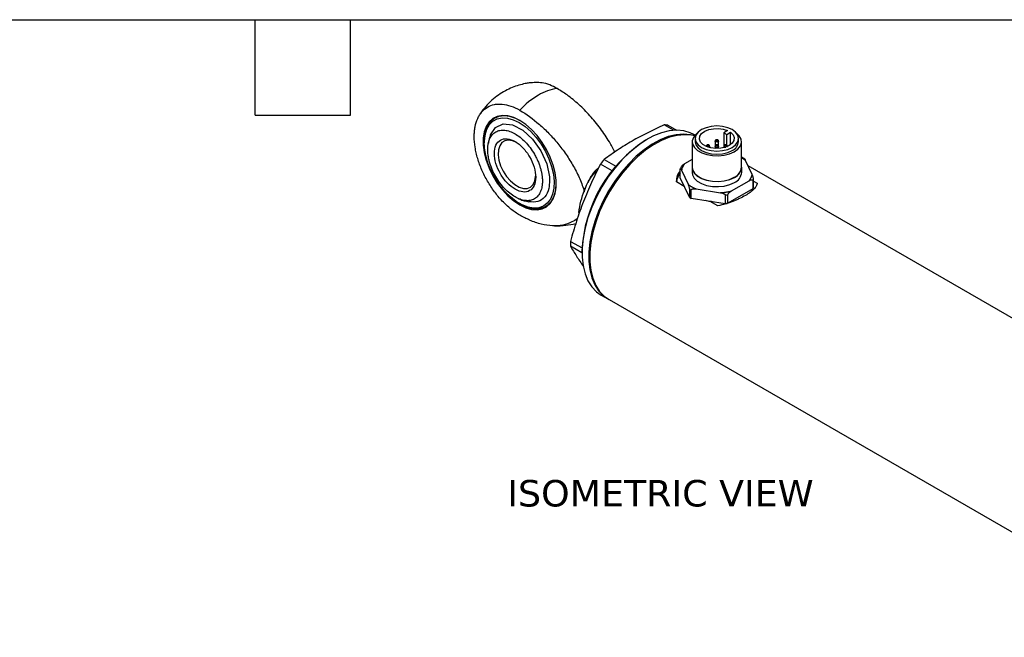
# Model space of a CAD drawing. Header units: inches. Extents: x 0.7 to 32.2, y 0.7 to 24.8.
# Tile 5 of 6: x 13.8 to 23.1, y 18.9 to 24.8. Entities that reach past the tile are written whole.
import ezdxf

# ---------------------------------------------------------------- set-up
doc = ezdxf.new("R2010")
doc.units = ezdxf.units.IN
doc.header["$LTSCALE"] = 3
doc.header["$MEASUREMENT"] = 0
doc.linetypes.add('SLD-Solid', pattern=[0])
doc.layers.add('TEXT', color=140, linetype='SLD-Solid', lineweight=25)
doc.styles.add('SLDTEXTSTYLE0', font='VERDANA.TTF')

msp = doc.modelspace()

# ---------------------------------------------------------------- linework, layer by layer
for p, q in [((19.9966, 23.7058), (19.9083, 23.7567)), ((19.9434, 23.7536), (20.024, 23.7071)), ((20.5071, 23.7028), (20.4724, 23.6828)), ((20.5002, 23.6668), (20.5349, 23.6868)), ((20.5349, 23.5696), (20.5349, 23.6868)), ((18.2111, 23.5992), (18.2111, 23.5877)), ((19.7514, 23.6227), (19.7408, 23.6166)), ((20.1733, 23.5983), (20.1733, 23.3572)), ((20.1994, 23.6601), (20.189, 23.6661)), ((20.2009, 23.6282), (20.2009, 23.5983)), ((20.3898, 23.6041), (20.3898, 23.5559)), ((20.4213, 23.5559), (20.4213, 23.6041)), ((20.4724, 23.6828), (20.5002, 23.6668)), ((20.4724, 23.6828), (20.4724, 23.5415)), ((20.5002, 23.5651), (20.5002, 23.6668)), ((20.6103, 23.5983), (20.6103, 23.6282)), ((20.6379, 23.3572), (20.6379, 23.5983)), ((20.3063, 23.5559), (20.3063, 23.5526)), ((20.3378, 23.5417), (20.3378, 23.5559)), ((20.3898, 23.5559), (20.3898, 23.5337)), ((20.4213, 23.5337), (20.4213, 23.5559)), ((20.4734, 23.5559), (20.4734, 23.5417)), ((20.5048, 23.5526), (20.5048, 23.5559)), ((19.3427, 23.4302), (19.4528, 23.3666)), ((20.1733, 23.4304), (20.1005, 23.3884)), ((20.6686, 23.4331), (20.6379, 23.4509)), ((20.6773, 23.4218), (20.6379, 23.4445)), ((20.7386, 23.2897), (20.6773, 23.4218)), ((19.2562, 23.3237), (19.294, 23.3585)), ((19.2725, 23.3143), (19.2562, 23.3237)), ((19.4179, 23.323), (19.3076, 23.3866)), ((20.0603, 23.2584), (20.0603, 23.3387)), ((20.0726, 23.3282), (20.1339, 23.1962)), ((20.1713, 23.3572), (20.1713, 23.309)), ((20.6398, 23.309), (20.6398, 23.3572)), ((26.804, 19.8474), (20.7011, 23.3705)), ((20.1462, 23.0732), (20.0603, 23.2584)), ((20.5432, 23.1329), (20.7106, 23.2296)), ((20.7443, 23.2329), (20.7443, 23.1526)), ((20.7509, 23.1667), (20.7509, 23.247)), ((20.7509, 23.2267), (20.7855, 23.2068)), ((19.1539, 23.1257), (19.1738, 23.1781)), ((20.0983, 23.1764), (20.0257, 23.2183)), ((20.1462, 23.1535), (20.1462, 23.0732)), ((20.1641, 23.0628), (20.1641, 23.1432)), ((20.2102, 23.1521), (20.439, 23.1167)), ((20.7443, 23.1526), (20.5095, 23.017)), ((20.485, 23.0132), (20.1641, 23.0628)), ((20.485, 23.0936), (20.485, 23.0132)), ((20.5095, 23.017), (20.5095, 23.0973)), ((18.5409, 23.0165), (18.5508, 23.0108)), ((20.4156, 22.9932), (20.343, 23.0352)), ((19.1091, 22.9256), (19.1031, 22.9291)), ((19.0248, 22.6576), (19.1334, 22.5949)), ((19.1328, 22.5486), (19.0248, 22.6109)), ((19.1328, 22.5634), (19.1328, 22.5511)), ((19.314, 22.1505), (19.3777, 22.1138)), ((19.3883, 22.1077), (25.929, 18.3318))]:
    msp.add_line(p, q)
at = {"flags": 128}
for points in [[(18.5459, 23.0022), (18.6026, 22.9748), (18.6578, 22.9591), (18.7099, 22.9554), (18.7576, 22.9639), (18.7995, 22.9842), (18.8345, 23.0159), (18.8615, 23.0581), (18.88, 23.1096), (18.8894, 23.169), (18.8894, 23.2348), (18.88, 23.305), (18.8615, 23.3779), (18.8345, 23.4513), (18.7995, 23.5234), (18.7576, 23.5921), (18.7099, 23.6555), (18.6578, 23.712), (18.6026, 23.76), (18.5459, 23.7982), (18.4892, 23.8255), (18.434, 23.8413), (18.3818, 23.845), (18.3342, 23.8365), (18.2923, 23.8162), (18.2573, 23.7845), (18.2302, 23.7423), (18.2118, 23.6908), (18.2024, 23.6314), (18.2024, 23.5656), (18.2118, 23.4954), (18.2302, 23.4225), (18.2573, 23.3491), (18.2923, 23.277), (18.3342, 23.2083), (18.3818, 23.1448), (18.434, 23.0883), (18.4892, 23.0403), (18.5459, 23.0022)], [(18.5509, 23.7953), (18.5077, 23.8171), (18.4514, 23.8356), (18.3979, 23.8416), (18.3488, 23.8351), (18.3056, 23.8161), (18.2694, 23.7852), (18.2413, 23.7434), (18.2221, 23.6917), (18.2124, 23.6317), (18.2111, 23.5992)], [(18.5409, 23.7782), (18.5967, 23.7405), (18.6508, 23.693), (18.7018, 23.637), (18.7481, 23.574), (18.7885, 23.506), (18.8218, 23.4349), (18.847, 23.3627), (18.8633, 23.2914), (18.8704, 23.2233), (18.8681, 23.1601), (18.8563, 23.1038), (18.8354, 23.0559), (18.8061, 23.0178), (18.7691, 22.9906), (18.7256, 22.9752), (18.6768, 22.9719), (18.624, 22.9808), (18.5689, 23.0017), (18.513, 23.034), (18.4578, 23.0767), (18.4051, 23.1287), (18.3563, 23.1884), (18.3127, 23.2541), (18.2758, 23.3239), (18.2464, 23.3959), (18.2256, 23.4679), (18.2138, 23.5378), (18.2114, 23.6037), (18.2185, 23.6637), (18.2349, 23.716), (18.2601, 23.7591), (18.2934, 23.7919), (18.3337, 23.8133), (18.3801, 23.8227), (18.4311, 23.8199), (18.4852, 23.8049), (18.5409, 23.7782)], [(18.2692, 23.658), (18.2701, 23.6634), (18.3168, 23.7338), (18.3888, 23.7662), (18.4779, 23.7571), (18.5742, 23.7074), (18.6667, 23.6227), (18.745, 23.5126), (18.8003, 23.3896), (18.8264, 23.2674), (18.828, 23.2316), (18.828, 23.2316)], [(20.189, 23.6661), (20.1541, 23.6833), (20.0933, 23.7012), (20.0273, 23.7071), (19.9571, 23.7009), (19.8839, 23.6827), (19.8086, 23.6527), (19.7325, 23.6114), (19.6566, 23.5595), (19.5822, 23.4978), (19.5103, 23.427), (19.4422, 23.3485), (19.3786, 23.2632), (19.3208, 23.1726), (19.2695, 23.078), (19.2255, 22.9807), (19.1894, 22.8824), (19.1619, 22.7845), (19.1433, 22.6885), (19.134, 22.5958), (19.134, 22.5078), (19.1433, 22.4259), (19.1619, 22.3513), (19.1894, 22.2852), (19.2255, 22.2285), (19.2695, 22.1821), (19.314, 22.1505)], [(20.5503, 23.5446), (20.5829, 23.5691), (20.6033, 23.5976), (20.6103, 23.6282), (20.6033, 23.6588), (20.5829, 23.6873), (20.5503, 23.7118), (20.5079, 23.7305), (20.4586, 23.7424), (20.4056, 23.7464), (20.3526, 23.7424), (20.3032, 23.7305), (20.2608, 23.7118), (20.2283, 23.6873), (20.2078, 23.6588), (20.2009, 23.6282), (20.2078, 23.5976), (20.2283, 23.5691), (20.2608, 23.5446), (20.3032, 23.5258), (20.3526, 23.514), (20.4056, 23.51), (20.4586, 23.514), (20.5079, 23.5258), (20.5503, 23.5446)], [(20.5349, 23.6868), (20.5584, 23.6632), (20.5693, 23.6367), (20.5667, 23.6095), (20.5509, 23.5839), (20.5232, 23.5619), (20.4858, 23.5454), (20.4417, 23.5356), (20.3947, 23.5335), (20.3486, 23.5392), (20.3072, 23.5522), (20.2739, 23.5714), (20.2514, 23.5953), (20.2416, 23.6219), (20.2452, 23.6491), (20.2621, 23.6745), (20.2908, 23.6961), (20.3289, 23.7121), (20.3733, 23.7212), (20.4203, 23.7227), (20.4662, 23.7164), (20.5071, 23.7028)], [(18.5194, 23.5894), (18.4786, 23.6075), (18.4399, 23.6136), (18.4056, 23.6073), (18.3773, 23.5891), (18.3568, 23.5598), (18.345, 23.5211), (18.3426, 23.4751), (18.3497, 23.4242), (18.366, 23.3712), (18.3906, 23.3189), (18.4221, 23.2702), (18.4588, 23.2277), (18.4988, 23.1936), (18.54, 23.1699), (18.58, 23.1577), (18.6167, 23.1578), (18.6483, 23.1702), (18.6728, 23.1941), (18.6891, 23.2283), (18.6962, 23.2709), (18.6965, 23.2827)], [(20.195, 23.6548), (20.1569, 23.6644), (20.0909, 23.6703), (20.0208, 23.6641), (19.9475, 23.6459), (19.8722, 23.616), (19.7961, 23.5747), (19.7202, 23.5228), (19.6458, 23.461), (19.574, 23.3903), (19.5058, 23.3117), (19.4423, 23.2265), (19.3844, 23.1359), (19.3331, 23.0412), (19.2891, 22.944), (19.2531, 22.8457), (19.2255, 22.7478), (19.207, 22.6518), (19.1976, 22.5591), (19.1976, 22.4711), (19.207, 22.3892), (19.2255, 22.3146), (19.2531, 22.2485), (19.2891, 22.1918), (19.3331, 22.1454), (19.383, 22.1108)], [(20.1931, 23.6524), (20.1675, 23.6583), (20.1015, 23.6642), (20.0314, 23.658), (19.9581, 23.6398), (19.8828, 23.6098), (19.8067, 23.5686), (19.7309, 23.5167), (19.6564, 23.4549), (19.5846, 23.3842), (19.5164, 23.3056), (19.4529, 23.2204), (19.395, 23.1297), (19.3437, 23.0351), (19.2997, 22.9379), (19.2637, 22.8396), (19.2362, 22.7417), (19.2176, 22.6456), (19.2082, 22.5529), (19.2082, 22.465), (19.2176, 22.3831), (19.2362, 22.3085), (19.2637, 22.2423), (19.2997, 22.1856), (19.3437, 22.1393), (19.3883, 22.1077)], [(20.2219, 23.6804), (20.2068, 23.6677), (20.1838, 23.6382), (20.1737, 23.6064), (20.1771, 23.5741), (20.1938, 23.5433), (20.2227, 23.5156), (20.2623, 23.4927), (20.3103, 23.476), (20.3637, 23.4664), (20.4196, 23.4644), (20.4747, 23.4703), (20.5258, 23.4835), (20.5698, 23.5035)], [(20.2009, 23.5983), (20.2078, 23.5677), (20.2283, 23.5392), (20.2608, 23.5147), (20.3032, 23.4959), (20.3526, 23.4841), (20.4056, 23.4801), (20.4586, 23.4841), (20.5079, 23.4959), (20.5503, 23.5147)], [(20.3944, 23.5976), (20.391, 23.6006), (20.3898, 23.604)], [(20.4213, 23.6041), (20.4213, 23.6041), (20.4201, 23.6006), (20.4167, 23.5976), (20.4116, 23.5957), (20.4056, 23.595), (20.3996, 23.5957), (20.3944, 23.5976)], [(20.5698, 23.5035), (20.6044, 23.5289), (20.6274, 23.5584), (20.6374, 23.5902), (20.6341, 23.6225), (20.6174, 23.6533), (20.5893, 23.6804)], [(20.3079, 23.5519), (20.3075, 23.5524), (20.3063, 23.5558)], [(20.3378, 23.5559), (20.3378, 23.5559), (20.3366, 23.5524), (20.3332, 23.5494), (20.3281, 23.5475), (20.3221, 23.5468), (20.3211, 23.5468)], [(20.4213, 23.5559), (20.4213, 23.5559), (20.4201, 23.5524), (20.4167, 23.5494), (20.4116, 23.5475), (20.4056, 23.5468), (20.3996, 23.5475), (20.3944, 23.5494), (20.391, 23.5524), (20.3898, 23.5559)], [(20.478, 23.5494), (20.4746, 23.5524), (20.4734, 23.5558)], [(20.1733, 23.3747), (20.1718, 23.3654), (20.1752, 23.3328), (20.192, 23.3017), (20.2212, 23.2738), (20.2611, 23.2507), (20.3094, 23.2339), (20.3634, 23.2242), (20.4197, 23.2222), (20.4753, 23.2281), (20.5268, 23.2415), (20.5712, 23.2616)], [(20.1733, 23.3572), (20.1771, 23.333), (20.1938, 23.3022), (20.2227, 23.2745), (20.2623, 23.2516), (20.3103, 23.2349), (20.3637, 23.2253), (20.4196, 23.2233), (20.4747, 23.2292), (20.5258, 23.2424), (20.5698, 23.2624)], [(20.1713, 23.309), (20.1752, 23.2846), (20.192, 23.2535), (20.2212, 23.2256), (20.2611, 23.2025), (20.3094, 23.1857), (20.3634, 23.176), (20.4197, 23.174), (20.4753, 23.1799), (20.5268, 23.1932), (20.5712, 23.2133)], [(18.5508, 23.0108), (18.5653, 23.0028), (18.6224, 22.9782), (18.6775, 22.9659), (18.729, 22.9662), (18.7753, 22.979), (18.8152, 23.004), (18.8474, 23.0405), (18.8712, 23.0874), (18.8857, 23.1435), (18.8906, 23.2069)]]:
    msp.add_lwpolyline(points, dxfattribs=at)
for centre, radius, start, end in [((18.9559, 23.6531), 0.4499, 97.21214, 121.22664), ((19.1301, 23.3515), 0.7982, 120.69023, 137.04394), ((19.8954, 23.4147), 0.3423, 81.94668, 87.83428), ((20.4469, 22.5069), 1.3153, 122.46719, 177.53819), ((20.508, 23.6084), 0.1028, 294.30964, 354.37022), ((20.489, 23.5707), 0.0239, 242.66403, 272.60262), ((20.4987, 23.556), 0.00619, 317.86678, 358.59179), ((20.3961, 22.5475), 1.3743, 140.04035, 142.37051), ((20.1946, 23.2849), 0.1447, 151.99959, 156.13087), ((20.5256, 23.3659), 0.1126, 293.13813, 355.54173), ((20.5305, 23.3618), 0.1081, 292.12267, 6.86889), ((20.1793, 23.2063), 0.1541, 140.59536, 175.52839), ((20.5266, 23.3178), 0.1136, 293.13813, 355.54173), ((20.6184, 23.3), 0.1427, 331.97503, 338.22805), ((20.3221, 23.4375), 0.334, 238.22974, 241.77563), ((20.6184, 23.2196), 0.1427, 331.97503, 338.22805), ((20.3221, 23.3571), 0.334, 238.22974, 241.77563), ((20.4097, 23.6616), 0.573, 277.55588, 280.0302), ((20.4092, 23.5843), 0.5761, 277.55959, 279.26823), ((19.8258, 22.6343), 0.8014, 178.33066, 181.66934)]:
    msp.add_arc(centre, radius, start, end)
for points, knots in [([(18.6983, 24.1566), (18.677, 24.1558), (18.6434, 24.1544), (18.5897, 24.1452), (18.536, 24.1323), (18.4729, 24.1101), (18.4082, 24.0796), (18.3435, 24.0394), (18.2812, 23.9899), (18.2246, 23.9309), (18.1863, 23.8838), (18.1702, 23.855), (18.1677, 23.8505)], [0, 0, 0, 0, 0.099882, 0.158157, 0.255651, 0.359172, 0.472104, 0.591699, 0.716412, 0.84491, 0.976175, 1, 1, 1, 1]), ([(18.8994, 24.0995), (18.8757, 24.1119), (18.8275, 24.1369), (18.7592, 24.1562), (18.7177, 24.1569), (18.6982, 24.1572)], [0, 0, 0, 0, 0.340019, 0.689899, 1, 1, 1, 1]), ([(19.4432, 23.501), (19.4265, 23.533), (19.3859, 23.6105), (19.3069, 23.7268), (19.21, 23.8457), (19.104, 23.9516), (18.9996, 24.0375), (18.9305, 24.0803), (18.8994, 24.0995)], [0, 0, 0, 0, 0.12433, 0.301267, 0.483229, 0.663799, 0.848688, 1, 1, 1, 1]), ([(18.5459, 22.905), (18.5176, 22.9213), (18.4897, 22.9406), (18.4486, 22.9738), (18.435, 22.9855), (18.4081, 23.0105), (18.3947, 23.0238), (18.3557, 23.0649), (18.3311, 23.0943), (18.2961, 23.1415), (18.2848, 23.1577), (18.2629, 23.1911), (18.2525, 23.208), (18.2229, 23.2593), (18.2051, 23.2945), (18.1816, 23.3487), (18.1743, 23.367), (18.1611, 23.4032), (18.1491, 23.4393), (18.1397, 23.4751), (18.1315, 23.5108), (18.1281, 23.5287), (18.1198, 23.5814), (18.1171, 23.6151), (18.117, 23.6636), (18.1177, 23.6794), (18.1205, 23.7103), (18.1225, 23.7252), (18.1307, 23.7681), (18.1388, 23.7943), (18.1549, 23.83), (18.161, 23.8414), (18.1742, 23.8624), (18.1814, 23.8721), (18.2047, 23.8989), (18.2224, 23.9137), (18.2624, 23.9369), (18.2841, 23.9449), (18.3189, 23.9517), (18.3309, 23.9531), (18.3557, 23.9541), (18.3686, 23.9538), (18.4076, 23.9499), (18.4343, 23.9439), (18.4892, 23.9249), (18.5176, 23.9118), (18.5459, 23.8954)], [0, 0, 0, 0, 0.0625, 0.0625, 0.09375, 0.09375, 0.125, 0.125, 0.1875, 0.1875, 0.21875, 0.21875, 0.25, 0.25, 0.3125, 0.3125, 0.34375, 0.34375, 0.375, 0.40625, 0.40625, 0.4375, 0.4375, 0.5, 0.5, 0.53125, 0.53125, 0.5625, 0.5625, 0.625, 0.625, 0.65625, 0.65625, 0.6875, 0.6875, 0.75, 0.75, 0.8125, 0.8125, 0.84375, 0.84375, 0.875, 0.875, 0.9375, 0.9375, 1, 1, 1, 1]), ([(18.5459, 23.8954), (18.6088, 23.8591), (18.6707, 23.8144), (18.7466, 23.748), (18.7618, 23.7342), (18.7915, 23.7058), (18.8062, 23.6912), (18.8495, 23.6462), (18.8775, 23.6147), (18.9182, 23.565), (18.9315, 23.5481), (18.9577, 23.5133), (18.9706, 23.4954), (19.0082, 23.4409), (19.0318, 23.4035), (19.0644, 23.346), (19.0749, 23.3265), (19.0947, 23.287), (19.1042, 23.2668), (19.1215, 23.2266), (19.1294, 23.2065), (19.1433, 23.1661), (19.1492, 23.1459), (19.1539, 23.1257)], [0, 0, 0, 0, 0.25, 0.25, 0.3125, 0.3125, 0.375, 0.375, 0.5, 0.5, 0.5625, 0.5625, 0.625, 0.625, 0.75, 0.75, 0.8125, 0.8125, 0.875, 0.875, 0.9375, 0.9375, 1, 1, 1, 1]), ([(18.2437, 23.5236), (18.2437, 23.527), (18.2437, 23.5338), (18.2442, 23.5437), (18.245, 23.5534), (18.246, 23.5629), (18.2474, 23.5722), (18.249, 23.5812), (18.251, 23.59), (18.2532, 23.5986), (18.2557, 23.607), (18.2586, 23.6151), (18.2668, 23.6355), (18.2844, 23.6646), (18.3175, 23.6926), (18.3587, 23.7077), (18.4038, 23.709), (18.4523, 23.6974), (18.5005, 23.6751), (18.5499, 23.6414), (18.598, 23.5977), (18.6442, 23.5433), (18.6791, 23.4904), (18.7028, 23.4462), (18.7187, 23.4115), (18.7316, 23.3785), (18.7422, 23.3452), (18.7501, 23.3136), (18.7549, 23.2875), (18.7575, 23.2675), (18.7588, 23.253), (18.7596, 23.2392), (18.7597, 23.2302), (18.7597, 23.2257)], [0, 0, 0, 0, 0.01089, 0.02177, 0.032645, 0.043522, 0.054405, 0.065299, 0.07621, 0.087143, 0.098102, 0.109093, 0.12012, 0.184274, 0.250051, 0.31345, 0.37998, 0.437402, 0.499924, 0.558154, 0.619872, 0.684155, 0.749803, 0.785243, 0.815538, 0.850497, 0.879904, 0.911187, 0.941695, 0.956969, 0.97133, 0.985795, 1, 1, 1, 1]), ([(19.9083, 23.7567), (19.8555, 23.7331), (19.8037, 23.7087), (19.7029, 23.658), (19.6539, 23.6317), (19.6066, 23.6044)], [0, 0, 0, 0, 0.5, 0.5, 1, 1, 1, 1]), ([(18.2696, 23.6579), (18.2658, 23.6482), (18.2566, 23.6249), (18.253, 23.6001), (18.2509, 23.5855)], [0, 0, 0, 0, 0.4137174, 1, 1, 1, 1]), ([(18.3069, 23.4872), (18.3069, 23.5166), (18.3119, 23.5431), (18.3314, 23.5863), (18.3459, 23.6029), (18.382, 23.6237), (18.4036, 23.6279), (18.4507, 23.6233), (18.4762, 23.6144), (18.5017, 23.5997)], [0, 0, 0, 0, 0.25, 0.25, 0.5, 0.5, 0.75, 0.75, 1, 1, 1, 1]), ([(18.5017, 23.5997), (18.5272, 23.585), (18.5527, 23.5644), (18.5998, 23.5146), (18.6214, 23.4855), (18.6575, 23.423), (18.672, 23.3897), (18.6915, 23.324), (18.6965, 23.2917), (18.6965, 23.2622)], [0, 0, 0, 0, 0.25, 0.25, 0.5, 0.5, 0.75, 0.75, 1, 1, 1, 1]), ([(19.6066, 23.6044), (19.5592, 23.5771), (19.5137, 23.5488), (19.4259, 23.4906), (19.3837, 23.4607), (19.3427, 23.4302)], [0, 0, 0, 0, 0.5, 0.5, 1, 1, 1, 1]), ([(20.4056, 23.6173), (20.4034, 23.6171), (20.4004, 23.6169), (20.3965, 23.6151), (20.3935, 23.6131), (20.391, 23.6097), (20.3897, 23.6064), (20.39, 23.6045), (20.39, 23.6041)], [0, 0, 0, 0, 0.273865, 0.382471, 0.563473, 0.748492, 0.938732, 1, 1, 1, 1]), ([(20.4014, 23.6145), (20.4003, 23.6139), (20.3997, 23.613), (20.3997, 23.6112), (20.4003, 23.6103), (20.4025, 23.6091), (20.404, 23.6087), (20.4072, 23.6087), (20.4087, 23.6091), (20.4098, 23.6097)], [0, 0, 0, 0, 0.25, 0.25, 0.5, 0.5, 0.75, 0.75, 1, 1, 1, 1]), ([(20.4098, 23.6097), (20.4121, 23.611), (20.4121, 23.6132), (20.4075, 23.6159), (20.4037, 23.6159), (20.4014, 23.6145)], [0, 0, 0, 0, 0.5, 0.5, 1, 1, 1, 1]), ([(20.4211, 23.6041), (20.4211, 23.6051), (20.4211, 23.6079), (20.4189, 23.6118), (20.4154, 23.6148), (20.4109, 23.6169), (20.4076, 23.6172), (20.4056, 23.6173)], [0, 0, 0, 0, 0.138057, 0.358156, 0.576888, 0.738462, 1, 1, 1, 1]), ([(18.7597, 23.2257), (18.7597, 23.2228), (18.7597, 23.2169), (18.7593, 23.2082), (18.7587, 23.1981), (18.7574, 23.1866), (18.7549, 23.1696), (18.7501, 23.1489), (18.7422, 23.1266), (18.7316, 23.1055), (18.7187, 23.0873), (18.7028, 23.071), (18.6791, 23.0541), (18.6442, 23.0415), (18.598, 23.0405), (18.5499, 23.0523), (18.5005, 23.0756), (18.4523, 23.1089), (18.4038, 23.1534), (18.3587, 23.2067), (18.3175, 23.2694), (18.2844, 23.3356), (18.2656, 23.3883), (18.2561, 23.4245), (18.2516, 23.4451), (18.248, 23.4654), (18.2455, 23.4853), (18.244, 23.5048), (18.2438, 23.5174), (18.2437, 23.5236)], [0, 0, 0, 0, 0.009489, 0.018952, 0.028671, 0.043032, 0.058308, 0.088816, 0.120099, 0.149505, 0.184466, 0.214759, 0.250202, 0.31585, 0.380134, 0.441853, 0.500083, 0.562606, 0.620029, 0.686558, 0.749959, 0.815736, 0.879892, 0.900078, 0.920156, 0.940155, 0.960108, 0.980045, 1, 1, 1, 1]), ([(20.3221, 23.5691), (20.3199, 23.5689), (20.3169, 23.5687), (20.313, 23.5669), (20.31, 23.5648), (20.3075, 23.5615), (20.3062, 23.5582), (20.3065, 23.5563), (20.3065, 23.5558)], [0, 0, 0, 0, 0.273865, 0.382471, 0.563473, 0.748492, 0.938732, 1, 1, 1, 1]), ([(20.3179, 23.5615), (20.3168, 23.5621), (20.3162, 23.563), (20.3162, 23.5648), (20.3168, 23.5657), (20.3179, 23.5663)], [0, 0, 0, 0, 0.5, 0.5, 1, 1, 1, 1]), ([(20.3179, 23.5663), (20.319, 23.5669), (20.3205, 23.5673), (20.3236, 23.5673), (20.3252, 23.5669), (20.3262, 23.5663)], [0, 0, 0, 0, 0.5, 0.5, 1, 1, 1, 1]), ([(20.3376, 23.5559), (20.3376, 23.5569), (20.3376, 23.5597), (20.3353, 23.5636), (20.3319, 23.5666), (20.3274, 23.5687), (20.3241, 23.5689), (20.3221, 23.5691)], [0, 0, 0, 0, 0.138057, 0.358156, 0.576888, 0.738462, 1, 1, 1, 1]), ([(20.4056, 23.5691), (20.4034, 23.5689), (20.4004, 23.5687), (20.3965, 23.5669), (20.3935, 23.5648), (20.391, 23.5615), (20.3897, 23.5582), (20.39, 23.5563), (20.39, 23.5559)], [0, 0, 0, 0, 0.274081, 0.382773, 0.563917, 0.749083, 0.939473, 1, 1, 1, 1]), ([(20.4014, 23.5663), (20.3991, 23.565), (20.3991, 23.5628), (20.4037, 23.5602), (20.4075, 23.5602), (20.4098, 23.5615)], [0, 0, 0, 0, 0.5, 0.5, 1, 1, 1, 1]), ([(20.4098, 23.5615), (20.4121, 23.5628), (20.4121, 23.565), (20.4075, 23.5676), (20.4037, 23.5676), (20.4014, 23.5663)], [0, 0, 0, 0, 0.5, 0.5, 1, 1, 1, 1]), ([(20.4211, 23.5559), (20.4211, 23.5569), (20.4211, 23.5597), (20.4189, 23.5636), (20.4154, 23.5666), (20.4109, 23.5687), (20.4076, 23.5689), (20.4056, 23.5691)], [0, 0, 0, 0, 0.13786, 0.358009, 0.576792, 0.738403, 1, 1, 1, 1]), ([(20.4891, 23.5691), (20.4869, 23.5689), (20.4839, 23.5687), (20.48, 23.5669), (20.477, 23.5648), (20.4745, 23.5615), (20.4733, 23.5582), (20.4735, 23.5563), (20.4735, 23.5558)], [0, 0, 0, 0, 0.2738653, 0.382471, 0.5634729, 0.7484923, 0.9387324, 1, 1, 1, 1]), ([(20.4849, 23.5615), (20.4838, 23.5621), (20.4832, 23.563), (20.4832, 23.5648), (20.4838, 23.5657), (20.4849, 23.5663)], [0, 0, 0, 0, 0.5, 0.5, 1, 1, 1, 1]), ([(20.4849, 23.5663), (20.486, 23.5669), (20.4876, 23.5673), (20.4906, 23.5673), (20.4922, 23.5669), (20.4933, 23.5663)], [0, 0, 0, 0, 0.5, 0.5, 1, 1, 1, 1]), ([(20.5047, 23.5559), (20.5047, 23.5569), (20.5046, 23.5597), (20.5024, 23.5636), (20.4989, 23.5666), (20.4945, 23.5687), (20.4911, 23.5689), (20.4891, 23.5691)], [0, 0, 0, 0, 0.138057, 0.358156, 0.576888, 0.738462, 1, 1, 1, 1]), ([(18.6965, 23.2622), (18.6965, 23.2327), (18.6915, 23.2062), (18.672, 23.1631), (18.6575, 23.1465), (18.6214, 23.1256), (18.5998, 23.1214), (18.5527, 23.1261), (18.5272, 23.135), (18.4762, 23.1644), (18.4507, 23.185), (18.4036, 23.2347), (18.382, 23.2639), (18.3459, 23.3264), (18.3314, 23.3597), (18.3119, 23.4253), (18.3069, 23.4577), (18.3069, 23.4872)], [0, 0, 0, 0, 0.125, 0.125, 0.25, 0.25, 0.375, 0.375, 0.5, 0.5, 0.625, 0.625, 0.75, 0.75, 0.875, 0.875, 1, 1, 1, 1]), ([(20.6773, 23.4218), (20.6755, 23.4255), (20.6728, 23.4314), (20.6703, 23.4339), (20.6693, 23.4348)], [0, 0, 0, 0, 0.631063, 1, 1, 1, 1]), ([(19.3076, 23.3866), (19.2782, 23.3295), (19.2499, 23.2717), (19.1963, 23.154), (19.171, 23.0941), (19.1473, 23.0331)], [0, 0, 0, 0, 0.5, 0.5, 1, 1, 1, 1]), ([(19.1559, 23.1401), (19.169, 23.1738), (19.1842, 23.2057), (19.2179, 23.2666), (19.2364, 23.2956), (19.2562, 23.3237)], [0, 0, 0, 0, 0.5, 0.5, 1, 1, 1, 1]), ([(19.1903, 23.2135), (19.2006, 23.2323), (19.2214, 23.2708), (19.2502, 23.3007), (19.2649, 23.316)], [0, 0, 0, 0, 0.489433, 1, 1, 1, 1]), ([(20.0257, 23.2183), (20.028, 23.2515), (20.0306, 23.2901), (20.0566, 23.3187), (20.0603, 23.3227)], [0, 0, 0, 0, 0.8573631, 1, 1, 1, 1]), ([(20.0603, 23.3387), (20.0603, 23.3407), (20.0605, 23.342), (20.0612, 23.3435), (20.0617, 23.3437), (20.0632, 23.3436), (20.0644, 23.3425), (20.0678, 23.338), (20.0702, 23.3334), (20.0726, 23.3282)], [0, 0, 0, 0, 0.125, 0.125, 0.25, 0.25, 0.5, 0.5, 1, 1, 1, 1]), ([(20.1005, 23.3884), (20.0973, 23.3865), (20.094, 23.3845), (20.0875, 23.3799), (20.0842, 23.3774), (20.078, 23.3718), (20.0749, 23.3687), (20.0708, 23.3632), (20.0695, 23.3612), (20.0675, 23.357), (20.0668, 23.3548), (20.0668, 23.3529)], [0, 0, 0, 0, 0.25, 0.25, 0.5, 0.5, 0.75, 0.75, 0.875, 0.875, 1, 1, 1, 1]), ([(20.1005, 23.3884), (20.0991, 23.3865), (20.0962, 23.3827), (20.0922, 23.3769), (20.0886, 23.371), (20.0853, 23.365), (20.0816, 23.3576), (20.078, 23.3488), (20.0747, 23.3386), (20.0733, 23.3317), (20.0726, 23.3282)], [0, 0, 0, 0, 0.099898, 0.19975, 0.299663, 0.399741, 0.500089, 0.666927, 0.833401, 1, 1, 1, 1]), ([(18.828, 23.2316), (18.8264, 23.2061), (18.8225, 23.1448), (18.7858, 23.0723), (18.7203, 23.0249), (18.6611, 23.0287), (18.6317, 23.0306)], [0, 0, 0, 0, 0.191697, 0.461669, 0.73164, 1, 1, 1, 1]), ([(20.7106, 23.2296), (20.7121, 23.2315), (20.715, 23.2353), (20.719, 23.2411), (20.7226, 23.247), (20.7259, 23.2529), (20.7295, 23.2603), (20.7332, 23.2691), (20.7365, 23.2794), (20.7379, 23.2862), (20.7386, 23.2897)], [0, 0, 0, 0, 0.099898, 0.19975, 0.299663, 0.399741, 0.500089, 0.666927, 0.833401, 1, 1, 1, 1]), ([(20.7106, 23.2296), (20.7139, 23.2314), (20.7172, 23.2332), (20.7237, 23.2361), (20.7269, 23.2374), (20.7332, 23.239), (20.7363, 23.2395), (20.7404, 23.2387), (20.7417, 23.2382), (20.7437, 23.2363), (20.7443, 23.2349), (20.7443, 23.2329)], [0, 0, 0, 0, 0.25, 0.25, 0.5, 0.5, 0.75, 0.75, 0.875, 0.875, 1, 1, 1, 1]), ([(20.7509, 23.247), (20.7509, 23.249), (20.7507, 23.2513), (20.7499, 23.256), (20.7495, 23.2582), (20.7479, 23.2646), (20.7468, 23.2684), (20.7433, 23.2788), (20.741, 23.2845), (20.7386, 23.2897)], [0, 0, 0, 0, 0.125, 0.125, 0.25, 0.25, 0.5, 0.5, 1, 1, 1, 1]), ([(19.1031, 22.9291), (19.1084, 22.9655), (19.115, 23.0014), (19.1323, 23.0719), (19.1429, 23.1064), (19.1559, 23.1401)], [0, 0, 0, 0, 0.5, 0.5, 1, 1, 1, 1]), ([(20.1339, 23.1962), (20.136, 23.1945), (20.1403, 23.1911), (20.1471, 23.1862), (20.1541, 23.1815), (20.1614, 23.1768), (20.1706, 23.1713), (20.182, 23.1651), (20.1957, 23.1583), (20.2054, 23.1542), (20.2102, 23.1521)], [0, 0, 0, 0, 0.099898, 0.19975, 0.299663, 0.399741, 0.500089, 0.666927, 0.833401, 1, 1, 1, 1]), ([(20.1339, 23.1962), (20.1351, 23.1936), (20.1363, 23.1909), (20.1387, 23.1849), (20.1399, 23.1818), (20.1422, 23.1748), (20.1433, 23.1711), (20.1448, 23.1647), (20.1453, 23.1624), (20.146, 23.1578), (20.1462, 23.1554), (20.1462, 23.1535)], [0, 0, 0, 0, 0.25, 0.25, 0.5, 0.5, 0.75, 0.75, 0.875, 0.875, 1, 1, 1, 1]), ([(20.1641, 23.1432), (20.1641, 23.1451), (20.1651, 23.1468), (20.1678, 23.1494), (20.1695, 23.1504), (20.1752, 23.1527), (20.1794, 23.1533), (20.1923, 23.1543), (20.2012, 23.1535), (20.2102, 23.1521)], [0, 0, 0, 0, 0.125, 0.125, 0.25, 0.25, 0.5, 0.5, 1, 1, 1, 1]), ([(20.7855, 23.2068), (20.7848, 23.1974), (20.782, 23.1881), (20.7744, 23.1739), (20.7714, 23.1692), (20.7641, 23.1595), (20.7599, 23.1546), (20.7457, 23.1399), (20.7343, 23.1301), (20.7073, 23.1103), (20.6916, 23.1001), (20.6573, 23.0803), (20.6387, 23.0706), (20.6085, 23.0564), (20.598, 23.0517), (20.5768, 23.0426), (20.566, 23.0383), (20.5439, 23.0299), (20.5327, 23.0258), (20.5099, 23.0181), (20.4983, 23.0144), (20.4631, 23.004), (20.4395, 22.998), (20.4156, 22.9932)], [0, 0, 0, 0, 0.125, 0.125, 0.1875, 0.1875, 0.25, 0.25, 0.375, 0.375, 0.5, 0.5, 0.625, 0.625, 0.6875, 0.6875, 0.75, 0.75, 0.8125, 0.8125, 0.875, 0.875, 1, 1, 1, 1]), ([(20.439, 23.1167), (20.4426, 23.117), (20.4497, 23.1174), (20.4604, 23.1184), (20.4711, 23.1195), (20.4817, 23.1208), (20.4946, 23.1227), (20.5096, 23.1253), (20.5266, 23.1287), (20.5376, 23.1315), (20.5432, 23.1329)], [0, 0, 0, 0, 0.099898, 0.19975, 0.299663, 0.399741, 0.500089, 0.666927, 0.833401, 1, 1, 1, 1]), ([(20.5095, 23.0973), (20.5095, 23.0993), (20.5101, 23.1015), (20.5121, 23.1057), (20.5134, 23.1076), (20.5175, 23.1132), (20.5206, 23.1163), (20.5301, 23.1248), (20.5366, 23.1291), (20.5432, 23.1329)], [0, 0, 0, 0, 0.125, 0.125, 0.25, 0.25, 0.5, 0.5, 1, 1, 1, 1]), ([(18.5354, 23.0603), (18.5388, 23.0587), (18.5557, 23.0508), (18.5877, 23.0401), (18.6171, 23.0346), (18.6319, 23.0318)], [0, 0, 0, 0, 0.112007, 0.551813, 1, 1, 1, 1]), ([(20.3549, 23.0333), (20.3519, 23.0334), (20.3408, 23.034), (20.321, 23.0371), (20.3048, 23.0405), (20.2962, 23.0424)], [0, 0, 0, 0, 0.148276, 0.543793, 1, 1, 1, 1]), ([(20.439, 23.1167), (20.4434, 23.1161), (20.4479, 23.1152), (20.4568, 23.113), (20.4612, 23.1117), (20.4698, 23.1084), (20.474, 23.1065), (20.4796, 23.1024), (20.4814, 23.1009), (20.4841, 23.0975), (20.485, 23.0955), (20.485, 23.0936)], [0, 0, 0, 0, 0.25, 0.25, 0.5, 0.5, 0.75, 0.75, 0.875, 0.875, 1, 1, 1, 1]), ([(19.1473, 23.0331), (19.1236, 22.972), (19.1017, 22.9102), (19.0611, 22.7849), (19.0424, 22.7215), (19.0248, 22.6576)], [0, 0, 0, 0, 0.5, 0.5, 1, 1, 1, 1]), ([(19.0925, 22.8788), (19.0915, 22.8776), (19.0766, 22.86), (19.0302, 22.8347), (18.9535, 22.8063), (18.8554, 22.8005), (18.7501, 22.8168), (18.6456, 22.8516), (18.577, 22.8883), (18.5459, 22.905)], [0, 0, 0, 0, 0.00853, 0.131347, 0.309289, 0.487374, 0.668624, 0.849899, 1, 1, 1, 1]), ([(18.8733, 22.8038), (18.8742, 22.8038), (18.9102, 22.8016), (18.9785, 22.8074), (19.0437, 22.8198), (19.0749, 22.8257)], [0, 0, 0, 0, 0.014189, 0.527137, 1, 1, 1, 1]), ([(19.0248, 22.6109), (19.0424, 22.5809), (19.0611, 22.5502), (19.1017, 22.4869), (19.1236, 22.4543), (19.1473, 22.4207)], [0, 0, 0, 0, 0.5, 0.5, 1, 1, 1, 1])]:
    msp.add_open_spline(points, degree=3, knots=knots)
for points in [[(20.3179, 23.5615), (20.3202, 23.5602), (20.3239, 23.5602), (20.3262, 23.5615)], [(20.3262, 23.5615), (20.3285, 23.5628), (20.3285, 23.565), (20.3262, 23.5663)], [(20.4849, 23.5615), (20.4872, 23.5602), (20.491, 23.5602), (20.4933, 23.5615)], [(20.4933, 23.5615), (20.4956, 23.5628), (20.4956, 23.565), (20.4933, 23.5663)]]:
    msp.add_open_spline(points, degree=3)
at = {"layer": 'TEXT'}
for p, q in [((0.75, 24.75), (32.25, 24.75)), ((16.05, 23.85), (16.05, 24.75)), ((16.95, 23.85), (16.95, 24.75)), ((16.05, 23.85), (16.95, 23.85))]:
    msp.add_line(p, q, dxfattribs=at)

# ---------------------------------------------------------------- texts
at = {"layer": 'TEXT', "insert": (18.4284, 20.4049), "char_height": 0.25, "attachment_point": 1, "style": 'SLDTEXTSTYLE0'}
msp.add_mtext('ISOMETRIC VIEW', dxfattribs=at)

doc.saveas('drawing.dxf')
